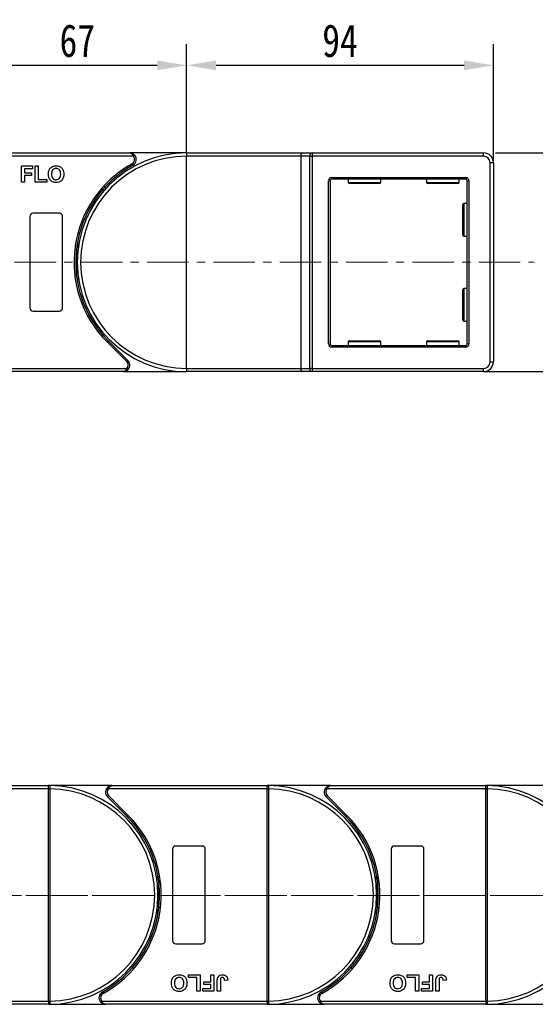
# Model space of a CAD drawing. Header units: millimetres. Extents: x 4144 to 5605, y 218 to 1251.
# Tile 20 of 45: x 4813 to 4971, y 637 to 938. Entities that reach past the tile are written whole.
import ezdxf

# ---------------------------------------------------------------- set-up
doc = ezdxf.new("R2010")
doc.units = ezdxf.units.MM
doc.linetypes.add('CENTERX2', pattern=[20.32, 12.7, -2.54, 2.54, -2.54])
doc.styles.get("Standard").update_dxf_attribs({"font": '仿宋_GB2312.ttf', "width": 0.8})
doc.dimstyles.new('副本 ISO-45.1', dxfattribs={"dimtxt": 10, "dimasz": 9, "dimexe": 6.5, "dimexo": 0.625, "dimgap": 2.5, "dimtad": 1, "dimdsep": 46, "dimtxsty": 'Standard', "dimcen": 2.5, "dimadec": 0, "dimazin": 0, "dimtfac": 1, "dimtmove": 0, "dimatfit": 3, "dimfxl": 0, "dimarcsym": 0})

# ---------------------------------------------------------------- blocks, each defined once
blk = doc.blocks.new('*D1848')
at = {"color": 0, "lineweight": -2}
for p, q in [((4959.18, 897.47), (5084.89, 897.47)), ((5078.39, 839.47), (5078.39, 888.47)), ((4956.18, 830.47), (5084.89, 830.47))]:
    blk.add_line(p, q, dxfattribs=at)
at = {"color": 0, "lineweight": 9}
for points in [[(5076.89, 888.47), (5079.89, 888.47), (5078.39, 897.47)], [(5076.89, 839.47), (5079.89, 839.47), (5078.39, 830.47)]]:
    blk.add_solid(points, dxfattribs=at)
at = {"layer": 'Defpoints', "color": 0, "lineweight": 9}
for p in [(4958.56, 897.47), (5078.39, 897.47), (4955.56, 830.47)]:
    blk.add_point(p, dxfattribs=at)
at = {"color": 0, "lineweight": 9, "insert": (5070.89, 863.97), "char_height": 10, "attachment_point": 5, "rotation": 90}
blk.add_mtext('67', dxfattribs=at)
blk = doc.blocks.new('*D1852')
at = {"color": 0, "lineweight": -2}
for p, q in [((4864.56, 897.59), (4864.56, 930.81)), ((4958.56, 895.09), (4958.56, 930.81)), ((4873.56, 924.31), (4949.56, 924.31))]:
    blk.add_line(p, q, dxfattribs=at)
at = {"color": 0, "lineweight": 9}
for points in [[(4873.56, 925.81), (4873.56, 922.81), (4864.56, 924.31)], [(4949.56, 925.81), (4949.56, 922.81), (4958.56, 924.31)]]:
    blk.add_solid(points, dxfattribs=at)
at = {"layer": 'Defpoints', "color": 0, "lineweight": 9}
for p in [(4958.56, 924.31), (4864.56, 896.97), (4958.56, 894.47)]:
    blk.add_point(p, dxfattribs=at)
at = {"color": 0, "lineweight": 9, "insert": (4911.56, 931.81), "char_height": 10, "attachment_point": 5}
blk.add_mtext('94', dxfattribs=at)
blk = doc.blocks.new('*D1853')
at = {"color": 0, "lineweight": -2}
for p, q in [((4797.56, 897.24), (4797.56, 930.81)), ((4864.56, 897.59), (4864.56, 930.81)), ((4806.56, 924.31), (4855.56, 924.31))]:
    blk.add_line(p, q, dxfattribs=at)
at = {"color": 0, "lineweight": 9}
for points in [[(4806.56, 925.81), (4806.56, 922.81), (4797.56, 924.31)], [(4855.56, 925.81), (4855.56, 922.81), (4864.56, 924.31)]]:
    blk.add_solid(points, dxfattribs=at)
at = {"layer": 'Defpoints', "color": 0, "lineweight": 9}
for p in [(4864.56, 924.31), (4797.56, 896.61), (4864.56, 896.97)]:
    blk.add_point(p, dxfattribs=at)
at = {"color": 0, "lineweight": 9, "insert": (4831.06, 931.81), "char_height": 10, "attachment_point": 5}
blk.add_mtext('67', dxfattribs=at)

msp = doc.modelspace()

# ---------------------------------------------------------------- linework, layer by layer
at = {"color": 7, "linetype": 'Continuous', "lineweight": 25}
for p, q in [((4797.557, 897.466), (4847.128, 897.466)), ((4848.246, 896.466), (4797.557, 896.466)), ((4864.557, 897.466), (4847.128, 897.466)), ((4864.557, 897.466), (4864.557, 896.466)), ((4864.557, 897.466), (4900.017, 897.466)), ((4864.557, 831.466), (4864.557, 896.466)), ((4899.557, 896.466), (4864.557, 896.466)), ((4899.557, 896.466), (4899.557, 831.466)), ((4902.257, 896.466), (4899.557, 896.466)), ((4900.017, 897.466), (4903.017, 897.466)), ((4902.257, 831.466), (4902.257, 896.466)), ((4902.257, 896.466), (4903.017, 896.466)), ((4903.017, 897.466), (4903.017, 896.466)), ((4903.017, 897.466), (4955.557, 897.466)), ((4955.557, 896.466), (4903.017, 896.466)), ((4903.017, 896.466), (4903.017, 831.466)), ((4955.557, 896.466), (4955.557, 897.466)), ((4813.916, 888.466), (4813.916, 893.466)), ((4813.916, 893.466), (4817.313, 893.466)), ((4817.313, 893.466), (4817.313, 892.633)), ((4818.146, 888.466), (4818.146, 893.466)), ((4818.146, 893.466), (4819.108, 893.466)), ((4819.108, 893.466), (4819.108, 889.299)), ((4957.557, 833.466), (4957.557, 894.466)), ((4958.557, 894.466), (4957.557, 894.466)), ((4958.557, 894.466), (4958.557, 833.466)), ((4817.313, 892.633), (4814.877, 892.633)), ((4814.877, 892.633), (4814.877, 891.415)), ((4814.877, 891.415), (4816.992, 891.415)), ((4814.877, 890.581), (4814.877, 888.466)), ((4816.992, 890.581), (4814.877, 890.581)), ((4816.992, 891.415), (4816.992, 890.581)), ((4909.057, 889.966), (4909.057, 889.466)), ((4909.057, 889.966), (4950.057, 889.966)), ((4950.057, 889.966), (4950.057, 889.466)), ((4814.877, 888.466), (4813.916, 888.466)), ((4821.672, 888.466), (4818.146, 888.466)), ((4819.108, 889.299), (4821.672, 889.299)), ((4821.672, 889.299), (4821.672, 888.466)), ((4908.057, 838.966), (4908.057, 888.966)), ((4908.057, 888.966), (4908.557, 888.966)), ((4908.557, 888.966), (4908.557, 838.966)), ((4950.057, 889.466), (4909.057, 889.466)), ((4914.057, 889.466), (4914.057, 888.366)), ((4923.757, 888.066), (4914.357, 888.066)), ((4924.057, 888.366), (4924.057, 889.466)), ((4938.057, 889.466), (4938.057, 888.366)), ((4947.757, 888.066), (4938.357, 888.066)), ((4948.057, 888.366), (4948.057, 889.466)), ((4950.557, 888.966), (4951.057, 888.966)), ((4950.557, 838.966), (4950.557, 888.966)), ((4951.057, 888.966), (4951.057, 838.966)), ((4839.103, 886.286), (4838.697, 886.259)), ((4949.157, 876.966), (4949.157, 881.666)), ((4950.557, 881.966), (4949.457, 881.966)), ((4816.557, 877.966), (4816.557, 849.966)), ((4825.557, 878.966), (4817.557, 878.966)), ((4826.557, 849.966), (4826.557, 877.966)), ((4949.157, 872.266), (4949.157, 876.966)), ((4949.457, 871.966), (4950.557, 871.966)), ((4949.157, 850.966), (4949.157, 855.666)), ((4950.557, 855.966), (4949.457, 855.966)), ((4949.157, 846.266), (4949.157, 850.966)), ((4817.557, 848.966), (4825.557, 848.966)), ((4949.457, 845.966), (4950.557, 845.966)), ((4846.206, 833.527), (4840.161, 839.571)), ((4840.515, 839.924), (4846.559, 833.88)), ((4908.057, 838.966), (4908.557, 838.966)), ((4914.057, 839.566), (4914.057, 838.466)), ((4914.357, 839.866), (4923.757, 839.866)), ((4924.057, 838.466), (4924.057, 839.566)), ((4938.057, 839.566), (4938.057, 838.466)), ((4938.357, 839.866), (4947.757, 839.866)), ((4948.057, 838.466), (4948.057, 839.566)), ((4950.557, 838.966), (4951.057, 838.966)), ((4909.057, 838.466), (4909.057, 837.966)), ((4909.057, 838.466), (4950.057, 838.466)), ((4950.057, 837.966), (4909.057, 837.966)), ((4950.057, 838.466), (4950.057, 837.966)), ((4957.557, 833.466), (4958.557, 833.466)), ((4797.557, 831.466), (4846.263, 831.466)), ((4845.145, 830.466), (4797.557, 830.466)), ((4845.145, 830.466), (4864.557, 830.466)), ((4864.557, 831.466), (4864.557, 830.466)), ((4864.557, 831.466), (4899.557, 831.466)), ((4900.017, 830.466), (4864.557, 830.466)), ((4899.557, 831.466), (4902.257, 831.466)), ((4903.017, 830.466), (4900.017, 830.466)), ((4903.017, 831.466), (4902.257, 831.466)), ((4903.017, 831.466), (4903.017, 830.466)), ((4903.017, 831.466), (4955.557, 831.466)), ((4955.557, 830.466), (4903.017, 830.466)), ((4955.557, 830.466), (4955.557, 831.466)), ((4774.681, 703.631), (4822.269, 703.631)), ((4822.269, 703.511), (4822.269, 703.631)), ((4841.681, 703.631), (4822.269, 703.631)), ((4822.269, 702.631), (4822.269, 703.511)), ((4841.681, 703.631), (4889.269, 703.631)), ((4908.681, 703.631), (4889.269, 703.631)), ((4889.269, 703.511), (4889.269, 703.631)), ((4889.269, 702.631), (4889.269, 703.511)), ((4908.681, 703.631), (4956.269, 703.631)), ((4956.269, 703.511), (4956.269, 703.631)), ((4975.681, 703.631), (4956.269, 703.631)), ((4956.269, 702.631), (4956.269, 703.511)), ((4822.269, 702.631), (4773.563, 702.631)), ((4822.269, 702.629), (4822.269, 702.631)), ((4822.269, 702.629), (4822.619, 702.629)), ((4822.269, 637.633), (4822.269, 702.629)), ((4822.619, 702.632), (4822.619, 702.629)), ((4822.619, 702.629), (4822.619, 637.633)), ((4846.311, 694.173), (4840.267, 700.217)), ((4889.269, 702.631), (4840.563, 702.631)), ((4840.62, 700.57), (4846.664, 694.526)), ((4889.269, 702.629), (4889.269, 702.631)), ((4889.269, 702.629), (4889.619, 702.629)), ((4889.269, 637.633), (4889.269, 702.629)), ((4889.619, 702.632), (4889.619, 702.629)), ((4889.619, 702.629), (4889.619, 637.633)), ((4913.311, 694.173), (4907.267, 700.217)), ((4956.269, 702.631), (4907.563, 702.631)), ((4907.62, 700.57), (4913.664, 694.526)), ((4956.269, 702.629), (4956.269, 702.631)), ((4956.269, 702.629), (4956.619, 702.629)), ((4956.269, 637.633), (4956.269, 702.629)), ((4956.619, 702.632), (4956.619, 702.629)), ((4956.619, 702.629), (4956.619, 637.633)), ((4869.269, 685.131), (4861.269, 685.131)), ((4936.269, 685.131), (4928.269, 685.131)), ((4860.269, 684.131), (4860.269, 656.131)), ((4870.269, 656.131), (4870.269, 684.131)), ((4927.269, 684.131), (4927.269, 656.131)), ((4937.269, 656.131), (4937.269, 684.131)), ((4861.269, 655.131), (4869.269, 655.131)), ((4928.269, 655.131), (4936.269, 655.131)), ((4847.723, 647.811), (4848.128, 647.838)), ((4865.154, 645.631), (4868.679, 645.631)), ((4865.154, 644.798), (4865.154, 645.631)), ((4868.679, 645.631), (4868.679, 640.631)), ((4871.949, 643.516), (4871.949, 645.631)), ((4871.949, 645.631), (4872.91, 645.631)), ((4872.91, 645.631), (4872.91, 640.631)), ((4914.723, 647.811), (4915.128, 647.838)), ((4932.154, 644.798), (4932.154, 645.631)), ((4932.154, 645.631), (4935.679, 645.631)), ((4935.679, 645.631), (4935.679, 640.631)), ((4938.949, 643.516), (4938.949, 645.631)), ((4938.949, 645.631), (4939.91, 645.631)), ((4939.91, 645.631), (4939.91, 640.631)), ((4867.718, 644.798), (4865.154, 644.798)), ((4867.718, 640.631), (4867.718, 644.798)), ((4869.833, 642.682), (4869.833, 643.516)), ((4869.833, 643.516), (4871.949, 643.516)), ((4871.949, 642.682), (4869.833, 642.682)), ((4871.949, 641.464), (4871.949, 642.682)), ((4873.936, 640.631), (4873.936, 643.783)), ((4874.897, 643.867), (4874.897, 640.631)), ((4877.141, 644.029), (4876.179, 643.964)), ((4934.718, 644.798), (4932.154, 644.798)), ((4934.718, 640.631), (4934.718, 644.798)), ((4936.833, 642.682), (4936.833, 643.516)), ((4936.833, 643.516), (4938.949, 643.516)), ((4938.949, 642.682), (4936.833, 642.682)), ((4938.949, 641.464), (4938.949, 642.682)), ((4940.936, 640.631), (4940.936, 643.783)), ((4941.897, 643.867), (4941.897, 640.631)), ((4944.141, 644.029), (4943.179, 643.964)), ((4868.679, 640.631), (4867.718, 640.631)), ((4869.513, 641.464), (4871.949, 641.464)), ((4869.513, 640.631), (4869.513, 641.464)), ((4872.91, 640.631), (4869.513, 640.631)), ((4874.897, 640.631), (4873.936, 640.631)), ((4935.679, 640.631), (4934.718, 640.631)), ((4936.513, 640.631), (4936.513, 641.464)), ((4936.513, 641.464), (4938.949, 641.464)), ((4939.91, 640.631), (4936.513, 640.631)), ((4941.897, 640.631), (4940.936, 640.631)), ((4771.58, 637.631), (4822.269, 637.631)), ((4822.269, 636.631), (4772.698, 636.631)), ((4822.269, 637.631), (4822.269, 637.633)), ((4822.269, 637.633), (4822.619, 637.633)), ((4822.269, 637.631), (4822.269, 636.751)), ((4822.269, 636.751), (4822.269, 636.631)), ((4822.269, 636.631), (4839.698, 636.631)), ((4822.619, 637.633), (4822.619, 637.63)), ((4838.58, 637.631), (4889.269, 637.631)), ((4889.269, 636.631), (4839.698, 636.631)), ((4889.269, 637.631), (4889.269, 637.633)), ((4889.269, 637.633), (4889.619, 637.633)), ((4889.269, 637.631), (4889.269, 636.751)), ((4889.269, 636.751), (4889.269, 636.631)), ((4889.269, 636.631), (4906.698, 636.631)), ((4889.619, 637.633), (4889.619, 637.63)), ((4905.58, 637.631), (4956.269, 637.631)), ((4956.269, 636.631), (4906.698, 636.631)), ((4956.269, 637.631), (4956.269, 637.633)), ((4956.269, 637.633), (4956.619, 637.633)), ((4956.269, 637.631), (4956.269, 636.751)), ((4956.269, 636.751), (4956.269, 636.631)), ((4956.269, 636.631), (4973.698, 636.631)), ((4956.619, 637.633), (4956.619, 637.63))]:
    msp.add_line(p, q, dxfattribs=at)
at = {"color": 8, "linetype": 'Continuous', "lineweight": 25}
for p, q in [((4914.057, 888.366), (4924.057, 888.366)), ((4938.057, 888.366), (4948.057, 888.366)), ((4949.457, 881.966), (4949.457, 876.966)), ((4949.457, 876.966), (4949.457, 871.966)), ((4949.457, 855.966), (4949.457, 850.966)), ((4949.457, 850.966), (4949.457, 845.966)), ((4924.057, 839.566), (4914.057, 839.566)), ((4948.057, 839.566), (4938.057, 839.566))]:
    msp.add_line(p, q, dxfattribs=at)
at = {"color": 1, "linetype": 'CENTERX2', "lineweight": 13}
for p, q in [((4730.557, 863.966), (4971.085, 863.966)), ((4755.587, 669.985), (5103.562, 669.985)), ((5462.978, 669.985), (4757.166, 669.985))]:
    msp.add_line(p, q, dxfattribs=at)
at = {"color": 7, "linetype": 'Continuous', "lineweight": 25, "flags": 128}
for points in [[(4848.619, 896.799), (4848.612, 896.793), (4848.591, 896.774), (4848.556, 896.743), (4848.51, 896.702), (4848.453, 896.651), (4848.389, 896.594), (4848.319, 896.531), (4848.246, 896.466)], [(4848.096, 893.716), (4848.092, 893.724), (4848.078, 893.749), (4848.056, 893.79), (4848.026, 893.844), (4847.989, 893.91), (4847.947, 893.986), (4847.902, 894.068), (4847.854, 894.154)], [(4831.057, 869.776), (4831.275, 868.333), (4831.308, 868.066)], [(4831.308, 859.866), (4831.275, 859.6), (4831.057, 858.157)], [(4840.515, 839.924), (4840.508, 839.918), (4840.488, 839.897), (4840.455, 839.865), (4840.411, 839.821), (4840.358, 839.767), (4840.297, 839.706), (4840.23, 839.64), (4840.161, 839.571)], [(4846.206, 833.527), (4846.275, 833.596), (4846.341, 833.662), (4846.402, 833.723), (4846.456, 833.777), (4846.5, 833.821), (4846.532, 833.853), (4846.552, 833.873), (4846.559, 833.88)], [(4846.263, 831.466), (4846.336, 831.401), (4846.406, 831.338), (4846.47, 831.281), (4846.526, 831.23), (4846.573, 831.189), (4846.607, 831.158), (4846.628, 831.139), (4846.636, 831.133)], [(4840.563, 702.631), (4840.49, 702.696), (4840.42, 702.759), (4840.356, 702.816), (4840.299, 702.867), (4840.253, 702.908), (4840.219, 702.939), (4840.197, 702.958), (4840.19, 702.964)], [(4907.563, 702.631), (4907.49, 702.696), (4907.42, 702.759), (4907.356, 702.816), (4907.299, 702.867), (4907.253, 702.908), (4907.219, 702.939), (4907.197, 702.958), (4907.19, 702.964)], [(4840.62, 700.57), (4840.551, 700.501), (4840.485, 700.435), (4840.424, 700.374), (4840.37, 700.32), (4840.326, 700.276), (4840.294, 700.244), (4840.273, 700.224), (4840.267, 700.217)], [(4907.62, 700.57), (4907.551, 700.501), (4907.485, 700.435), (4907.424, 700.374), (4907.37, 700.32), (4907.326, 700.276), (4907.294, 700.244), (4907.273, 700.224), (4907.267, 700.217)], [(4846.311, 694.173), (4846.318, 694.179), (4846.338, 694.2), (4846.37, 694.232), (4846.414, 694.276), (4846.468, 694.33), (4846.529, 694.391), (4846.595, 694.457), (4846.664, 694.526)], [(4913.311, 694.173), (4913.318, 694.179), (4913.338, 694.2), (4913.37, 694.232), (4913.414, 694.276), (4913.468, 694.33), (4913.529, 694.391), (4913.595, 694.457), (4913.664, 694.526)], [(4855.517, 674.231), (4855.551, 674.498), (4855.769, 675.941)], [(4922.517, 674.231), (4922.551, 674.498), (4922.769, 675.941)], [(4855.769, 664.322), (4855.551, 665.765), (4855.517, 666.031)], [(4922.769, 664.322), (4922.551, 665.765), (4922.517, 666.031)], [(4838.729, 640.381), (4838.734, 640.373), (4838.748, 640.348), (4838.77, 640.307), (4838.8, 640.253), (4838.837, 640.187), (4838.879, 640.111), (4838.924, 640.029), (4838.971, 639.944)], [(4905.729, 640.381), (4905.734, 640.373), (4905.748, 640.348), (4905.77, 640.307), (4905.8, 640.253), (4905.837, 640.187), (4905.879, 640.111), (4905.924, 640.029), (4905.971, 639.944)], [(4838.207, 637.298), (4838.214, 637.304), (4838.235, 637.323), (4838.27, 637.354), (4838.316, 637.395), (4838.373, 637.446), (4838.437, 637.504), (4838.507, 637.566), (4838.58, 637.631)], [(4905.207, 637.298), (4905.214, 637.304), (4905.235, 637.323), (4905.27, 637.354), (4905.316, 637.395), (4905.373, 637.446), (4905.437, 637.504), (4905.507, 637.566), (4905.58, 637.631)]]:
    msp.add_lwpolyline(points, dxfattribs=at)
at = {"color": 7, "linetype": 'Continuous', "lineweight": 25}
for centre, radius, start, end in [((4864.557, 863.966), 33.5, 90, 270), ((4864.557, 863.966), 32.5, 90, 270), ((4847.128, 895.466), 1.5, 298.95502, 41.81031), ((4847.128, 895.466), 2, 298.95502, 41.81031), ((4903.156, 896.572), 0.905, 98.86503, 186.71961), ((4955.557, 894.466), 3, 0, 90), ((4955.557, 894.466), 2, 0, 90), ((4864.557, 863.966), 34.5, 118.95502, 225), ((4864.557, 863.966), 34, 118.95502, 225), ((4909.057, 888.966), 1, 90, 180), ((4950.057, 888.966), 1, 0, 90), ((4909.057, 888.966), 0.5, 90, 180), ((4914.357, 888.366), 0.3, 180, 270), ((4923.757, 888.366), 0.3, 270, 0), ((4938.357, 888.366), 0.3, 180, 270), ((4947.757, 888.366), 0.3, 270, 0), ((4950.057, 888.966), 0.5, 0, 90), ((4949.457, 881.666), 0.3, 90, 180), ((4817.557, 877.966), 1, 90, 180), ((4825.557, 877.966), 1, 0, 90), ((4949.457, 872.266), 0.3, 180, 270), ((4797.557, 863.966), 33.5, 352.96973, 7.03027), ((4949.457, 855.666), 0.3, 90, 180), ((4817.557, 849.966), 1, 180, 270), ((4825.557, 849.966), 1, 270, 0), ((4949.457, 846.266), 0.3, 180, 270), ((4909.057, 838.966), 1, 180, 270), ((4909.057, 838.966), 0.5, 180, 270), ((4914.357, 839.566), 0.3, 90, 180), ((4923.757, 839.566), 0.3, 0, 90), ((4938.357, 839.566), 0.3, 90, 180), ((4947.757, 839.566), 0.3, 0, 90), ((4950.057, 838.966), 1, 270, 0), ((4950.057, 838.966), 0.5, 270, 0), ((4845.145, 832.466), 1.5, 318.18969, 45), ((4845.145, 832.466), 2, 318.18969, 45), ((4955.557, 833.466), 2, 270, 0), ((4955.557, 833.466), 3, 270, 0), ((4903.156, 831.36), 0.905, 173.28051, 261.13476), ((4822.506, 703.335), 0.295, 90.53291, 143.36526), ((4822.269, 670.131), 33.5, 270.40019, 89.59981), ((4841.681, 701.631), 2, 138.18969, 225), ((4889.506, 703.335), 0.295, 90.53367, 143.3645), ((4889.269, 670.131), 33.5, 270.40019, 89.59981), ((4908.681, 701.631), 2, 138.18969, 225), ((4956.506, 703.335), 0.295, 90.53248, 143.36274), ((4956.269, 670.131), 33.5, 270.40019, 89.59981), ((4822.53, 672.849), 29.784, 89.82921, 90.50254), ((4822.269, 670.131), 32.5, 270.61704, 89.38296), ((4841.681, 701.631), 1.5, 138.18969, 225), ((4889.53, 672.848), 29.784, 89.82921, 90.50253), ((4889.269, 670.131), 32.5, 270.61704, 89.38296), ((4908.681, 701.631), 1.5, 138.18969, 225), ((4956.53, 672.846), 29.786, 89.82922, 90.50251), ((4956.269, 670.131), 32.5, 270.61704, 89.38296), ((4822.269, 670.131), 34, 298.95502, 45), ((4822.269, 670.131), 34.5, 298.95502, 45), ((4889.269, 670.131), 34, 298.95502, 45), ((4889.269, 670.131), 34.5, 298.95502, 45), ((4861.269, 684.131), 1, 90, 180), ((4869.269, 684.131), 1, 0, 90), ((4928.269, 684.131), 1, 90, 180), ((4936.269, 684.131), 1, 0, 90), ((4889.269, 670.131), 33.5, 172.96973, 187.03027), ((4956.269, 670.131), 33.5, 172.96973, 187.03027), ((4861.269, 656.131), 1, 180, 270), ((4869.269, 656.131), 1, 270, 0), ((4928.269, 656.131), 1, 180, 270), ((4936.269, 656.131), 1, 270, 0), ((4839.698, 638.631), 2, 118.95502, 221.81031), ((4839.698, 638.631), 1.5, 118.95502, 221.81031), ((4906.698, 638.631), 2, 118.95502, 221.81031), ((4906.698, 638.631), 1.5, 118.95502, 221.81031), ((4822.531, 667.761), 30.131, 269.50135, 270.16691), ((4822.506, 636.927), 0.295, 216.64275, 269.45909), ((4889.531, 667.762), 30.132, 269.50135, 270.16691), ((4889.506, 636.927), 0.295, 216.64351, 269.45833), ((4956.531, 667.763), 30.133, 269.50137, 270.16689), ((4956.506, 636.927), 0.295, 216.64527, 269.45951)]:
    msp.add_arc(centre, radius, start, end, dxfattribs=at)
for centre, start_param, end_param in [((4900.017, 896.466), 0, 1.5707963), ((4900.017, 831.466), 1.5707963, 3.1415927)]:
    msp.add_ellipse(centre, major_axis=(0, 1), ratio=0.4599349, start_param=start_param, end_param=end_param, dxfattribs=at)
for points, knots in [([(4847.128, 897.466), (4847.13, 897.466), (4847.132, 897.466), (4847.138, 897.466), (4847.146, 897.466), (4847.161, 897.465), (4847.183, 897.464), (4847.21, 897.462), (4847.255, 897.456), (4847.334, 897.44), (4847.5, 897.383), (4847.655, 897.283), (4847.862, 897.094), (4848.053, 896.859), (4848.188, 896.585), (4848.246, 896.466)], [0, 0, 0, 0, 0.0040804, 0.0053122, 0.0138339, 0.0235017, 0.0399459, 0.0679582, 0.0859116, 0.1471875, 0.2568386, 0.4847193, 0.5266997, 0.7953696, 1, 1, 1, 1]), ([(4847.128, 897.466), (4847.131, 897.466), (4847.142, 897.466), (4847.18, 897.466), (4847.225, 897.464), (4847.483, 897.447), (4847.88, 897.351), (4848.333, 897.088), (4848.54, 896.879), (4848.619, 896.799)], [0, 0, 0, 0, 0.0050901, 0.0203671, 0.0708098, 0.089087, 0.5003099, 0.8092244, 1, 1, 1, 1]), ([(4822.408, 892.207), (4822.556, 892.473), (4822.82, 892.948), (4823.289, 893.216), (4823.496, 893.334)], [0, 0, 0, 0, 0.5599558, 1, 1, 1, 1]), ([(4823.496, 893.334), (4823.687, 893.399), (4824.03, 893.515), (4824.391, 893.525), (4824.55, 893.53)], [0, 0, 0, 0, 0.5595652, 1, 1, 1, 1]), ([(4824.55, 893.53), (4824.922, 893.495), (4825.666, 893.424), (4826.494, 892.717), (4826.881, 891.832), (4826.913, 891.25), (4826.928, 890.959)], [0, 0, 0, 0, 0.2798306, 0.5586697, 0.7790054, 1, 1, 1, 1]), ([(4822.185, 890.936), (4822.192, 891.18), (4822.204, 891.615), (4822.346, 892.026), (4822.408, 892.207)], [0, 0, 0, 0, 0.5601711, 1, 1, 1, 1]), ([(4824.564, 888.402), (4824.194, 888.435), (4823.456, 888.502), (4822.627, 889.194), (4822.233, 890.069), (4822.201, 890.647), (4822.185, 890.936)], [0, 0, 0, 0, 0.2799425, 0.5587041, 0.7790448, 1, 1, 1, 1]), ([(4824.562, 892.697), (4824.324, 892.669), (4823.849, 892.615), (4823.214, 891.965), (4823.172, 891.347), (4823.146, 890.969)], [0, 0, 0, 0, 0.2802769, 0.5598771, 1, 1, 1, 1]), ([(4823.146, 890.969), (4823.158, 890.732), (4823.181, 890.261), (4823.494, 889.658), (4824.004, 889.291), (4824.376, 889.254), (4824.562, 889.235)], [0, 0, 0, 0, 0.2810202, 0.5601171, 0.7799401, 1, 1, 1, 1]), ([(4825.967, 890.983), (4825.957, 891.218), (4825.936, 891.687), (4825.634, 892.294), (4825.117, 892.65), (4824.747, 892.681), (4824.562, 892.697)], [0, 0, 0, 0, 0.28108735, 0.56001213, 0.77969015, 1, 1, 1, 1]), ([(4824.562, 889.235), (4824.799, 889.266), (4825.274, 889.327), (4825.898, 889.988), (4825.941, 890.606), (4825.967, 890.983)], [0, 0, 0, 0, 0.2799911, 0.5597685, 1, 1, 1, 1]), ([(4826.928, 890.959), (4826.904, 890.589), (4826.855, 889.852), (4826.272, 888.956), (4825.433, 888.465), (4824.854, 888.423), (4824.564, 888.402)], [0, 0, 0, 0, 0.2805513, 0.5594882, 0.7794337, 1, 1, 1, 1]), ([(4839.698, 886.819), (4839.64, 886.882), (4839.525, 887.009), (4839.485, 887.164), (4839.465, 887.242)], [0, 0, 0, 0, 0.5004171, 1, 1, 1, 1]), ([(4846.263, 831.466), (4846.205, 831.348), (4846.07, 831.073), (4845.879, 830.838), (4845.671, 830.649), (4845.517, 830.549), (4845.351, 830.492), (4845.272, 830.476), (4845.226, 830.47), (4845.2, 830.468), (4845.177, 830.467), (4845.163, 830.466), (4845.155, 830.466), (4845.149, 830.466), (4845.147, 830.466), (4845.145, 830.466)], [0, 0, 0, 0, 0.2046287, 0.4732993, 0.5152792, 0.7431588, 0.85281, 0.9140871, 0.9320406, 0.9600529, 0.9764958, 0.9861649, 0.9946866, 0.995917, 1, 1, 1, 1]), ([(4845.145, 830.466), (4845.148, 830.466), (4845.159, 830.466), (4845.197, 830.466), (4845.242, 830.468), (4845.5, 830.485), (4845.896, 830.581), (4846.35, 830.844), (4846.557, 831.053), (4846.636, 831.133)], [0, 0, 0, 0, 0.0050921, 0.0203671, 0.0708099, 0.089089, 0.5003133, 0.8092285, 1, 1, 1, 1]), ([(4822.269, 703.631), (4822.27, 703.631), (4822.339, 703.631), (4822.423, 703.631), (4822.491, 703.63), (4822.503, 703.63)], [0, 0, 0, 0, 0.0121202, 0.8256547, 1, 1, 1, 1]), ([(4822.503, 703.63), (4822.515, 703.629), (4822.55, 703.625), (4822.587, 703.575), (4822.612, 703.441), (4822.62, 703.212), (4822.62, 702.928), (4822.62, 702.725), (4822.619, 702.632)], [0, 0, 0, 0, 0.07344611, 0.22448771, 0.4109964, 0.61353743, 0.82374247, 1, 1, 1, 1]), ([(4841.681, 703.631), (4841.678, 703.631), (4841.667, 703.631), (4841.629, 703.631), (4841.584, 703.629), (4841.326, 703.612), (4840.93, 703.516), (4840.476, 703.253), (4840.269, 703.044), (4840.19, 702.964)], [0, 0, 0, 0, 0.0050921, 0.020369, 0.0708117, 0.0890893, 0.5003128, 0.8092256, 1, 1, 1, 1]), ([(4840.563, 702.631), (4840.621, 702.75), (4840.756, 703.024), (4840.947, 703.259), (4841.154, 703.448), (4841.309, 703.548), (4841.475, 703.605), (4841.554, 703.621), (4841.599, 703.627), (4841.626, 703.629), (4841.648, 703.63), (4841.663, 703.631), (4841.671, 703.631), (4841.677, 703.631), (4841.679, 703.631), (4841.681, 703.631)], [0, 0, 0, 0, 0.2046308, 0.47329766, 0.51528126, 0.7431587, 0.85281005, 0.91408749, 0.93204093, 0.96005281, 0.97649587, 0.98616495, 0.99468657, 0.99591705, 1, 1, 1, 1]), ([(4889.269, 703.631), (4889.27, 703.631), (4889.339, 703.631), (4889.423, 703.631), (4889.491, 703.63), (4889.503, 703.63)], [0, 0, 0, 0, 0.0121202, 0.8256547, 1, 1, 1, 1]), ([(4889.503, 703.63), (4889.515, 703.629), (4889.55, 703.625), (4889.587, 703.575), (4889.612, 703.441), (4889.62, 703.212), (4889.62, 702.928), (4889.62, 702.725), (4889.619, 702.632)], [0, 0, 0, 0, 0.0734461, 0.2244881, 0.4109965, 0.6135376, 0.8237425, 1, 1, 1, 1]), ([(4908.681, 703.631), (4908.678, 703.631), (4908.667, 703.631), (4908.629, 703.631), (4908.584, 703.629), (4908.326, 703.612), (4907.93, 703.516), (4907.476, 703.253), (4907.269, 703.044), (4907.19, 702.964)], [0, 0, 0, 0, 0.005094, 0.020371, 0.0708136, 0.0890912, 0.5003146, 0.8092272, 1, 1, 1, 1]), ([(4907.563, 702.631), (4907.621, 702.75), (4907.756, 703.024), (4907.947, 703.259), (4908.154, 703.448), (4908.309, 703.548), (4908.475, 703.605), (4908.554, 703.621), (4908.599, 703.627), (4908.626, 703.629), (4908.648, 703.63), (4908.663, 703.631), (4908.671, 703.631), (4908.677, 703.631), (4908.679, 703.631), (4908.681, 703.631)], [0, 0, 0, 0, 0.2046299, 0.4732977, 0.5152802, 0.7431588, 0.8528101, 0.9140862, 0.9320397, 0.9600515, 0.9764959, 0.9861637, 0.9946853, 0.995917, 1, 1, 1, 1]), ([(4956.269, 703.631), (4956.27, 703.631), (4956.339, 703.631), (4956.423, 703.631), (4956.491, 703.63), (4956.503, 703.63)], [0, 0, 0, 0, 0.01214092, 0.82564939, 1, 1, 1, 1]), ([(4956.503, 703.63), (4956.515, 703.629), (4956.55, 703.625), (4956.587, 703.575), (4956.612, 703.441), (4956.62, 703.212), (4956.62, 702.928), (4956.62, 702.725), (4956.619, 702.632)], [0, 0, 0, 0, 0.0734462, 0.2244875, 0.4109956, 0.6135371, 0.8237423, 1, 1, 1, 1]), ([(4859.897, 643.138), (4859.922, 643.508), (4859.971, 644.245), (4860.554, 645.141), (4861.393, 645.632), (4861.972, 645.674), (4862.262, 645.695)], [0, 0, 0, 0, 0.2805524, 0.5594884, 0.7794349, 1, 1, 1, 1]), ([(4862.262, 645.695), (4862.632, 645.662), (4863.37, 645.595), (4864.199, 644.903), (4864.593, 644.028), (4864.625, 643.45), (4864.641, 643.161)], [0, 0, 0, 0, 0.27994283, 0.55870468, 0.77904365, 1, 1, 1, 1]), ([(4874.045, 644.734), (4874.124, 644.9), (4874.28, 645.233), (4874.832, 645.635), (4875.307, 645.672), (4875.597, 645.695)], [0, 0, 0, 0, 0.2801232, 0.5603573, 1, 1, 1, 1]), ([(4875.597, 645.695), (4875.84, 645.677), (4876.326, 645.641), (4876.882, 645.188), (4877.112, 644.598), (4877.131, 644.219), (4877.141, 644.029)], [0, 0, 0, 0, 0.2802475, 0.5584179, 0.7788268, 1, 1, 1, 1]), ([(4926.897, 643.138), (4926.922, 643.508), (4926.971, 644.245), (4927.554, 645.141), (4928.393, 645.632), (4928.972, 645.674), (4929.262, 645.695)], [0, 0, 0, 0, 0.2805513, 0.5594888, 0.7794315, 1, 1, 1, 1]), ([(4929.262, 645.695), (4929.632, 645.662), (4930.37, 645.595), (4931.199, 644.903), (4931.593, 644.028), (4931.625, 643.45), (4931.641, 643.161)], [0, 0, 0, 0, 0.2799414, 0.5587037, 0.7790431, 1, 1, 1, 1]), ([(4941.045, 644.734), (4941.124, 644.9), (4941.28, 645.233), (4941.832, 645.635), (4942.307, 645.672), (4942.597, 645.695)], [0, 0, 0, 0, 0.28012336, 0.56035263, 1, 1, 1, 1]), ([(4942.597, 645.695), (4942.84, 645.677), (4943.326, 645.641), (4943.882, 645.188), (4944.112, 644.598), (4944.131, 644.219), (4944.141, 644.029)], [0, 0, 0, 0, 0.2802455, 0.5584189, 0.7788262, 1, 1, 1, 1]), ([(4862.276, 640.567), (4861.904, 640.602), (4861.16, 640.673), (4860.332, 641.38), (4859.944, 642.265), (4859.913, 642.847), (4859.897, 643.138)], [0, 0, 0, 0, 0.2798304, 0.5586689, 0.7790059, 1, 1, 1, 1]), ([(4862.264, 644.862), (4862.027, 644.831), (4861.551, 644.77), (4860.928, 644.109), (4860.885, 643.492), (4860.859, 643.114)], [0, 0, 0, 0, 0.27998903, 0.55976608, 1, 1, 1, 1]), ([(4860.859, 643.114), (4860.869, 642.879), (4860.889, 642.41), (4861.192, 641.803), (4861.709, 641.447), (4862.079, 641.416), (4862.264, 641.4)], [0, 0, 0, 0, 0.2810837, 0.5600125, 0.7796915, 1, 1, 1, 1]), ([(4863.679, 643.128), (4863.668, 643.365), (4863.645, 643.836), (4863.332, 644.439), (4862.822, 644.806), (4862.45, 644.843), (4862.264, 644.862)], [0, 0, 0, 0, 0.2810204, 0.5601141, 0.7799383, 1, 1, 1, 1]), ([(4862.264, 641.4), (4862.502, 641.428), (4862.977, 641.483), (4863.612, 642.132), (4863.654, 642.75), (4863.679, 643.128)], [0, 0, 0, 0, 0.2802806, 0.559876, 1, 1, 1, 1]), ([(4864.641, 643.161), (4864.634, 642.917), (4864.622, 642.482), (4864.48, 642.071), (4864.418, 641.89)], [0, 0, 0, 0, 0.5601718, 1, 1, 1, 1]), ([(4873.936, 643.783), (4873.937, 643.963), (4873.939, 644.284), (4874.013, 644.596), (4874.045, 644.734)], [0, 0, 0, 0, 0.5602931, 1, 1, 1, 1]), ([(4875.534, 644.862), (4875.418, 644.854), (4875.244, 644.842), (4875.052, 644.704), (4874.894, 644.392), (4874.896, 644.1), (4874.897, 643.867)], [0, 0, 0, 0, 0.2493995, 0.3744236, 0.4994586, 1, 1, 1, 1]), ([(4876.049, 644.586), (4876.016, 644.633), (4875.949, 644.726), (4875.772, 644.84), (4875.625, 644.854), (4875.534, 644.862)], [0, 0, 0, 0, 0.2806828, 0.5608533, 1, 1, 1, 1]), ([(4876.179, 643.964), (4876.174, 644.085), (4876.165, 644.3), (4876.084, 644.499), (4876.049, 644.586)], [0, 0, 0, 0, 0.5610277, 1, 1, 1, 1]), ([(4929.276, 640.567), (4928.904, 640.602), (4928.16, 640.673), (4927.332, 641.38), (4926.944, 642.265), (4926.913, 642.847), (4926.897, 643.138)], [0, 0, 0, 0, 0.2798322, 0.5586691, 0.779006, 1, 1, 1, 1]), ([(4929.264, 644.862), (4929.027, 644.831), (4928.551, 644.77), (4927.928, 644.109), (4927.885, 643.492), (4927.859, 643.114)], [0, 0, 0, 0, 0.2799889, 0.5597657, 1, 1, 1, 1]), ([(4927.859, 643.114), (4927.869, 642.879), (4927.889, 642.41), (4928.192, 641.803), (4928.709, 641.447), (4929.079, 641.416), (4929.264, 641.4)], [0, 0, 0, 0, 0.2810828, 0.5600109, 0.7796893, 1, 1, 1, 1]), ([(4930.679, 643.128), (4930.668, 643.365), (4930.645, 643.836), (4930.332, 644.439), (4929.822, 644.806), (4929.45, 644.843), (4929.264, 644.862)], [0, 0, 0, 0, 0.2810215, 0.5601159, 0.7799406, 1, 1, 1, 1]), ([(4929.264, 641.4), (4929.502, 641.428), (4929.977, 641.483), (4930.612, 642.132), (4930.654, 642.75), (4930.679, 643.128)], [0, 0, 0, 0, 0.2802775, 0.5598769, 1, 1, 1, 1]), ([(4931.641, 643.161), (4931.634, 642.917), (4931.622, 642.482), (4931.48, 642.071), (4931.418, 641.89)], [0, 0, 0, 0, 0.5601711, 1, 1, 1, 1]), ([(4940.936, 643.783), (4940.937, 643.963), (4940.939, 644.284), (4941.013, 644.596), (4941.045, 644.734)], [0, 0, 0, 0, 0.56029497, 1, 1, 1, 1]), ([(4942.534, 644.862), (4942.418, 644.854), (4942.244, 644.842), (4942.052, 644.704), (4941.894, 644.392), (4941.896, 644.1), (4941.897, 643.867)], [0, 0, 0, 0, 0.24939104, 0.3744206, 0.49945412, 1, 1, 1, 1]), ([(4943.049, 644.586), (4943.016, 644.633), (4942.949, 644.726), (4942.772, 644.84), (4942.625, 644.854), (4942.534, 644.862)], [0, 0, 0, 0, 0.2806739, 0.5608432, 1, 1, 1, 1]), ([(4943.179, 643.964), (4943.174, 644.085), (4943.165, 644.3), (4943.084, 644.499), (4943.049, 644.586)], [0, 0, 0, 0, 0.5610234, 1, 1, 1, 1]), ([(4863.33, 640.763), (4863.138, 640.698), (4862.796, 640.582), (4862.435, 640.572), (4862.276, 640.567)], [0, 0, 0, 0, 0.5595658, 1, 1, 1, 1]), ([(4864.418, 641.89), (4864.27, 641.624), (4864.006, 641.149), (4863.536, 640.881), (4863.33, 640.763)], [0, 0, 0, 0, 0.5599544, 1, 1, 1, 1]), ([(4930.33, 640.763), (4930.138, 640.698), (4929.796, 640.582), (4929.435, 640.572), (4929.276, 640.567)], [0, 0, 0, 0, 0.5595668, 1, 1, 1, 1]), ([(4931.418, 641.89), (4931.27, 641.624), (4931.006, 641.149), (4930.536, 640.881), (4930.33, 640.763)], [0, 0, 0, 0, 0.55995103, 1, 1, 1, 1]), ([(4822.503, 636.632), (4822.491, 636.632), (4822.423, 636.631), (4822.339, 636.631), (4822.27, 636.631), (4822.269, 636.631)], [0, 0, 0, 0, 0.1743453, 0.9878798, 1, 1, 1, 1]), ([(4822.619, 637.63), (4822.619, 637.616), (4822.62, 637.49), (4822.621, 637.252), (4822.619, 636.961), (4822.603, 636.749), (4822.571, 636.645), (4822.522, 636.636), (4822.503, 636.632)], [0, 0, 0, 0, 0.0272191, 0.2407827, 0.4543139, 0.6666307, 0.8727611, 1, 1, 1, 1]), ([(4839.698, 636.631), (4839.695, 636.631), (4839.684, 636.631), (4839.646, 636.632), (4839.601, 636.633), (4839.342, 636.65), (4838.946, 636.746), (4838.493, 637.009), (4838.286, 637.218), (4838.207, 637.298)], [0, 0, 0, 0, 0.005092, 0.020369, 0.0708115, 0.0890885, 0.5003105, 0.8092264, 1, 1, 1, 1]), ([(4839.698, 636.631), (4839.696, 636.631), (4839.694, 636.631), (4839.688, 636.631), (4839.68, 636.631), (4839.665, 636.632), (4839.642, 636.633), (4839.616, 636.635), (4839.571, 636.641), (4839.492, 636.657), (4839.326, 636.714), (4839.171, 636.814), (4838.964, 637.003), (4838.772, 637.238), (4838.638, 637.513), (4838.58, 637.631)], [0, 0, 0, 0, 0.004083, 0.0053134, 0.0138352, 0.0235043, 0.0399471, 0.0679595, 0.0859129, 0.1471895, 0.256841, 0.484722, 0.5267015, 0.7953688, 1, 1, 1, 1]), ([(4889.503, 636.632), (4889.491, 636.632), (4889.423, 636.631), (4889.339, 636.631), (4889.27, 636.631), (4889.269, 636.631)], [0, 0, 0, 0, 0.1743453, 0.9878798, 1, 1, 1, 1]), ([(4889.619, 637.63), (4889.619, 637.616), (4889.62, 637.49), (4889.621, 637.252), (4889.619, 636.961), (4889.603, 636.749), (4889.571, 636.645), (4889.522, 636.636), (4889.503, 636.632)], [0, 0, 0, 0, 0.0272191, 0.2407826, 0.4543139, 0.6666305, 0.8727611, 1, 1, 1, 1]), ([(4906.698, 636.631), (4906.695, 636.631), (4906.684, 636.631), (4906.646, 636.632), (4906.601, 636.633), (4906.342, 636.65), (4905.946, 636.746), (4905.493, 637.009), (4905.286, 637.218), (4905.207, 637.298)], [0, 0, 0, 0, 0.00509398, 0.02037097, 0.07081341, 0.08909041, 0.50031223, 0.80922797, 1, 1, 1, 1]), ([(4906.698, 636.631), (4906.696, 636.631), (4906.694, 636.631), (4906.688, 636.631), (4906.68, 636.631), (4906.665, 636.632), (4906.642, 636.633), (4906.616, 636.635), (4906.571, 636.641), (4906.492, 636.657), (4906.326, 636.714), (4906.171, 636.814), (4905.964, 637.003), (4905.772, 637.238), (4905.638, 637.513), (4905.58, 637.631)], [0, 0, 0, 0, 0.00408298, 0.00531471, 0.01383642, 0.02350425, 0.03994833, 0.06796071, 0.08591418, 0.14718946, 0.25684099, 0.48472314, 0.52670142, 0.79536978, 1, 1, 1, 1]), ([(4956.503, 636.632), (4956.491, 636.632), (4956.423, 636.631), (4956.339, 636.631), (4956.27, 636.631), (4956.269, 636.631)], [0, 0, 0, 0, 0.17435061, 0.98785908, 1, 1, 1, 1]), ([(4956.619, 637.63), (4956.619, 637.616), (4956.62, 637.49), (4956.621, 637.252), (4956.619, 636.961), (4956.603, 636.749), (4956.571, 636.645), (4956.522, 636.636), (4956.503, 636.632)], [0, 0, 0, 0, 0.02721917, 0.24078286, 0.45431427, 0.66663084, 0.87276101, 1, 1, 1, 1])]:
    msp.add_open_spline(points, degree=3, knots=knots, dxfattribs=at)
at = {"color": 8, "linetype": 'Continuous', "lineweight": 25}
for points, knots in [([(4839.479, 887.011), (4839.494, 886.973), (4839.523, 886.899), (4839.573, 886.825), (4839.61, 886.797), (4839.612, 886.795)], [0, 0, 0, 0, 0.4927989, 0.9737381, 1, 1, 1, 1]), ([(4847.348, 693.085), (4847.353, 693.095), (4847.377, 693.143), (4847.378, 693.195), (4847.379, 693.237)], [0, 0, 0, 0, 0.19261962, 1, 1, 1, 1]), ([(4914.348, 693.085), (4914.353, 693.095), (4914.377, 693.143), (4914.378, 693.195), (4914.379, 693.237)], [0, 0, 0, 0, 0.19261962, 1, 1, 1, 1]), ([(4847.128, 647.278), (4847.189, 647.216), (4847.267, 647.138), (4847.297, 647.041), (4847.303, 647.021)], [0, 0, 0, 0, 0.78978049, 1, 1, 1, 1]), ([(4914.128, 647.278), (4914.189, 647.216), (4914.267, 647.138), (4914.297, 647.041), (4914.303, 647.021)], [0, 0, 0, 0, 0.7897833, 1, 1, 1, 1]), ([(4914.347, 647.086), (4914.332, 647.124), (4914.303, 647.198), (4914.253, 647.272), (4914.216, 647.3), (4914.214, 647.302)], [0, 0, 0, 0, 0.4927925, 0.9737378, 1, 1, 1, 1])]:
    msp.add_open_spline(points, degree=3, knots=knots, dxfattribs=at)

# ---------------------------------------------------------------- dimensions: what is measured, and where the dimension line sits
at = {"color": 5, "lineweight": 9}
for base, p1, p2, picture, middle in [((4864.557, 924.313), (4797.557, 896.611), (4864.557, 896.966), '*D1853', (4831.057, 931.813)), ((4958.557, 924.313), (4864.557, 896.966), (4958.557, 894.466), '*D1852', (4911.557, 931.813))]:
    dim = msp.add_linear_dim(base=base, p1=p1, p2=p2, dimstyle='副本 ISO-45.1', dxfattribs=at)
    dim.commit()
    dim.dimension.update_dxf_attribs({"geometry": picture, "text_midpoint": middle})
dim = msp.add_linear_dim(base=(5078.39, 897.466), p1=(4955.557, 830.466), p2=(4958.557, 897.466), angle=90, dimstyle='副本 ISO-45.1', dxfattribs=at)
dim.commit()
dim.dimension.update_dxf_attribs({"geometry": '*D1848', "text_midpoint": (5070.89, 863.966)})

doc.saveas('drawing.dxf')
